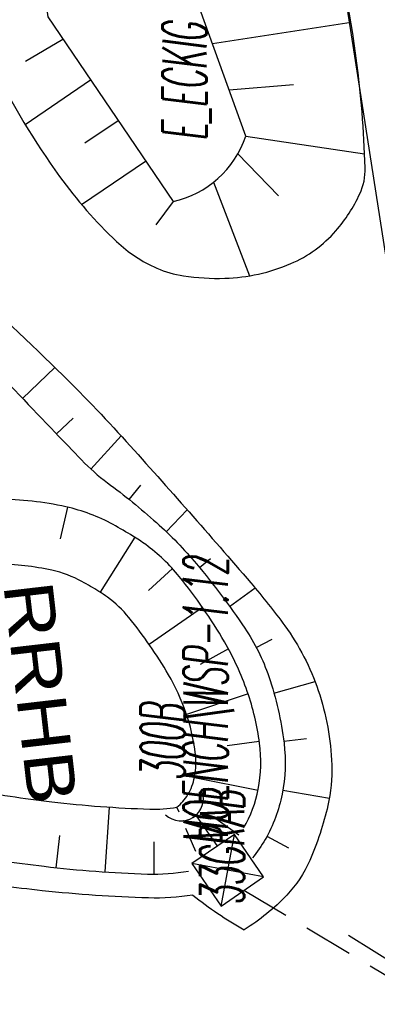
# Model space of a CAD drawing. Extents: x 447693 to 448165, y 439527 to 440695.
# Tile 18 of 88: x 447959 to 447973, y 439650 to 439690. Entities that reach past the tile are written whole.
import ezdxf

# ---------------------------------------------------------------- set-up
doc = ezdxf.new("R2010")
doc.units = 0
doc.header["$LTSCALE"] = 2
doc.header["$MEASUREMENT"] = 0
doc.linetypes.add('AUSGEZOGEN', pattern=[0])
doc.linetypes.add('GESTRICH-X2', pattern=[1.5, 1, -0.5])
doc.layers.get('0').update_dxf_attribs({"linetype": 'AUSGEZOGEN'})
for name, color, linetype in [('210-GRENZL-BAB', 7, 'AUSGEZOGEN'), ('ANMERKUNG', 7, 'CONTINUOUS'), ('BOESCHG', 250, 'AUSGEZOGEN'), ('BW-SCHRIFT', 250, 'AUSGEZOGEN'), ('DURCHL', 200, 'GESTRICH-X2'), ('FBRTOP', 250, 'AUSGEZOGEN'), ('PFEILTOP', 200, 'AUSGEZOGEN'), ('SCHSYMBOL', 200, 'AUSGEZOGEN')]:
    doc.layers.add(name, color=color, linetype=linetype)
doc.styles.add('ROMANS', font='romans.shx', dxfattribs={"width": 0.8})
doc.styles.add('UNIR-H', font='unir_h.shx', dxfattribs={"width": 0.8})

# ---------------------------------------------------------------- blocks, each defined once
blk = doc.blocks.new('SCHA-Q')
for p, q in [((-1.5, 1.5), (1.5, -1.5)), ((-1.5, -1.5), (1.5, 1.5)), ((1.5, 1.5), (-1.5, 1.5)), ((-1.5, 1.5), (-1.5, -1.5)), ((1.5, -1.5), (1.5, 1.5)), ((-1.5, -1.5), (1.5, -1.5))]:
    blk.add_line(p, q)
blk.add_point((0, 0))
blk = doc.blocks.new('DL')
at = {"color": 0}
blk.add_arc((-0.311, 0.025), 0.91, 282.5363, 77.4637, dxfattribs=at)
blk.add_point((0.597, 0.003), dxfattribs=at)
blk = doc.blocks.new('PFEIL2')
at = {"color": 0}
for p, q in [((0.88, 0.002), (-2.401, -0.012)), ((0.881, -0.271), (0.879, 0.276)), ((0.879, 0.276), (2.429, 0.009)), ((0.911, 0.27), (0.879, 0.265)), ((0.965, 0.261), (0.879, 0.246)), ((1.019, 0.252), (0.879, 0.228)), ((1.073, 0.242), (0.879, 0.209)), ((1.127, 0.233), (0.879, 0.191)), ((1.181, 0.224), (0.879, 0.172)), ((1.235, 0.214), (0.879, 0.154)), ((1.289, 0.205), (0.879, 0.135)), ((1.343, 0.196), (0.879, 0.117)), ((1.397, 0.187), (0.879, 0.098)), ((1.451, 0.177), (0.879, 0.08)), ((1.505, 0.168), (0.879, 0.061)), ((1.559, 0.159), (0.88, 0.043)), ((1.613, 0.149), (0.88, 0.024)), ((1.668, 0.14), (0.88, 0.006)), ((1.722, 0.131), (0.88, -0.013)), ((1.776, 0.121), (0.88, -0.031)), ((1.83, 0.112), (0.88, -0.05)), ((1.884, 0.103), (0.88, -0.068)), ((1.938, 0.094), (0.88, -0.087)), ((1.992, 0.084), (0.88, -0.105)), ((2.046, 0.075), (0.88, -0.124)), ((2.1, 0.066), (0.88, -0.142)), ((2.154, 0.056), (0.88, -0.161)), ((2.208, 0.047), (0.88, -0.179)), ((2.262, 0.038), (0.881, -0.198)), ((2.316, 0.029), (0.881, -0.216)), ((2.37, 0.019), (0.881, -0.235)), ((2.424, 0.01), (0.881, -0.253)), ((2.429, 0.009), (0.881, -0.271))]:
    blk.add_line(p, q, dxfattribs=at)

msp = doc.modelspace()

# ---------------------------------------------------------------- linework, layer by layer
at = {"layer": '210-GRENZL-BAB', "flags": 128}
msp.add_lwpolyline([(447963.316, 439747.579), (447978.514, 439650.181)], dxfattribs=at)
at = {"layer": 'BOESCHG'}
for p, q in [((447972.361, 439690.095), (447966.707, 439689.223)), ((447959.082, 439688.517), (447960.606, 439689.412)), ((447959.064, 439685.944), (447961.731, 439687.758)), ((447970.015, 439687.561), (447967.386, 439687.342)), ((447961.506, 439685.186), (447962.856, 439686.105)), ((447968.065, 439685.461), (447972.916, 439684.747)), ((447961.369, 439682.674), (447963.981, 439684.451)), ((447967.737, 439684.737), (447969.399, 439683.033)), ((447966.747, 439683.585), (447968.216, 439679.773)), ((447965.104, 439682.796), (447964.398, 439681.854)), ((447958.961, 439674.77), (447960.281, 439676.037)), ((447960.345, 439673.327), (447961.02, 439673.973)), ((447961.746, 439671.899), (447962.981, 439673.251)), ((447963.31, 439670.654), (447963.784, 439671.243)), ((447960.792, 439670.344), (447960.495, 439669.053)), ((447964.821, 439669.345), (447965.674, 439670.24)), ((447963.541, 439669.117), (447962.126, 439666.877)), ((447966.181, 439667.88), (447966.633, 439668.255)), ((447965.075, 439667.842), (447964.097, 439666.948)), ((447967.406, 439666.3), (447968.447, 439667.055)), ((447966.299, 439666.262), (447964.125, 439664.748)), ((447968.496, 439664.625), (447969.149, 439664.968)), ((447967.361, 439664.568), (447966.199, 439663.933)), ((447969.218, 439662.764), (447970.892, 439663.239)), ((447968.162, 439662.738), (447965.65, 439661.895)), ((447968.619, 439660.794), (447967.307, 439660.612)), ((447969.616, 439660.806), (447970.542, 439660.923)), ((447968.567, 439658.803), (447965.969, 439659.32)), ((447969.579, 439658.814), (447971.48, 439658.491)), ((447962.328, 439655.477), (447962.505, 439658.12)), ((447965.343, 439657.915), (447965.255, 439658.121)), ((447967.787, 439656.977), (447966.706, 439657.742)), ((447966.024, 439656.315), (447965.627, 439657.247)), ((447960.336, 439655.651), (447960.477, 439656.968)), ((447968.93, 439656.933), (447969.809, 439656.455)), ((447964.326, 439655.387), (447964.324, 439656.711))]:
    msp.add_line(p, q, dxfattribs=at)
for points in [[(447943.901, 439834.166), (447945.047, 439807.116), (447949.356, 439769.547), (447956.266, 439716.027), (447959.985, 439690.324), (447965.104, 439682.796, 0.260764)], [(447972.81, 439686.442, 0.035707), (447971.829, 439692.805, -0.016525), (447967.005, 439717.725, -0.000205), (447959.551, 439764.577, -0.00176), (447958.704, 439770.038, -0.002734), (447958.284, 439772.917, -0.000223), (447953.344, 439808.241, -0.009198), (447952.304, 439816.86, -0.003484), (447950.667, 439834.085)], [(447940.542, 439833.997, 0.014999), (447940.621, 439832.61, 0.007394), (447943.21, 439807.276, 0.000025), (447947.178, 439773.421, 0.000211), (447947.642, 439769.474, 0.000025), (447948.463, 439762.525, 0.000004), (447954.01, 439715.6, 0.000616), (447956.271, 439696.678, 0.001951), (447957.015, 439690.707, 0.084534), (447957.742, 439688.328, 0.039707), (447960.471, 439683.823, 0.047678), (447962.796, 439681.169, 0.085895)], [(447962.796, 439681.169, 0.085895), (447964.437, 439680.082, 0.066885), (447965.524, 439679.77, 0.044621), (447967.212, 439679.673, 0.09313), (447969.902, 439680.268, 0.113339), (447971.74, 439681.606, 0.069999), (447972.72, 439683.115, 0.117425), (447972.938, 439684.175, 0.012577), (447972.81, 439686.442, -0.016525)], [(447965.104, 439682.796, 0.260764), (447968.065, 439685.461)], [(447953.941, 439679.964, -0.000532), (447956.189, 439677.651, -0.001031), (447957.346, 439676.453, -0.0005), (447960.295, 439673.381, 0.001379), (447961.367, 439672.268, 0.040589), (447962.423, 439671.341, -0.022098), (447964.423, 439669.714, -0.03642), (447966.056, 439668.031, -0.026079), (447968.024, 439665.418, -0.066174), (447969.008, 439663.439, -0.052465), (447969.627, 439660.726, -0.078354), (447969.55, 439658.651, -0.082516), (447968.859, 439656.804, -0.041856), (447968.336, 439656.05, -0.126076)], [(447956.091, 439679.944, -0.010876), (447960.388, 439675.932, -0.015818), (447963.192, 439673.019, -0.005925), (447968.274, 439667.257, -0.020424), (447969.659, 439665.51, -0.075855), (447971.023, 439662.876, -0.072986), (447971.577, 439659.845, -0.06572), (447971.417, 439658.186, -0.046259), (447970.674, 439655.944, -0.08664), (447969.74, 439654.534, -0.065366), (447968.005, 439653.125)], [(447962.655, 439669.634, 0.071176), (447960.728, 439670.358, 0.052378), (447957.955, 439670.671, 0.105606), (447955.743, 439670.217, 0.081016), (447953.284, 439668.624, 0.083448), (447951.748, 439666.677, 0.083698), (447950.937, 439664.342, 0.088137), (447950.961, 439661.519, 0.100472), (447951.892, 439659.218, 0.06102), (447953.49, 439657.346, 0.107062), (447954.71, 439656.633, 0.034261), (447956.285, 439656.236, 0.015478), (447959.839, 439655.708, 0.021021), (447964.059, 439655.392, 0.053248), (447965.729, 439655.515, 0.121406)], [(447967.979, 439657.274, 0.088022), (447968.576, 439658.853, 0.079344), (447968.627, 439660.723, 0.050615), (447968.129, 439662.831, 0.049189), (447967.197, 439664.856, 0.03808), (447965.355, 439667.515, 0.065272), (447963.982, 439668.817, 0.018961), (447963.461, 439669.165, 0.012724), (447962.655, 439669.634, 0.071176)], [(447965.905, 439654.531, -0.045912), (447964.1, 439654.418, -0.019071), (447959.764, 439654.712, -0.019118), (447956.403, 439655.199, -0.030342), (447954.324, 439655.714, -0.166617), (447953.118, 439656.601, -0.084616), (447951.892, 439659.218)]]:
    msp.add_lwpolyline(points, format="xyb", dxfattribs=at)
msp.add_lwpolyline([(447968.065, 439685.461), (447965.481, 439692.625), (447962.209, 439716.845), (447954.317, 439770.151), (447950.009, 439807.733), (447947.899, 439834.268)], dxfattribs=at)
msp.add_lwpolyline([(447961.382, 439667.312, 0.071176), (447960.157, 439667.772, 0.052378), (447957.934, 439668.023, 0.105606), (447956.806, 439667.791, 0.081016), (447955.063, 439666.662, 0.083448), (447954.071, 439665.404, 0.083698), (447953.548, 439663.901, 0.088137), (447953.564, 439662.004, 0.100472), (447954.1, 439660.68, 0.06102), (447955.28, 439659.298, 0.107062), (447955.532, 439659.151, 0.034261), (447956.756, 439658.842, 0.015478), (447960.147, 439658.338, 0.021021), (447964.145, 439658.039, 0.053248), (447965.254, 439658.121, 0.121406), (447965.257, 439658.122, 0.09284), (447965.703, 439658.629, 0.088022), (447965.973, 439659.343, 0.079344), (447966.002, 439660.377, 0.050615), (447965.626, 439661.965, 0.049189), (447964.912, 439663.518, 0.03808), (447963.299, 439665.846, 0.065272), (447962.425, 439666.674, 0.018961), (447962.072, 439666.91, 0.012724)], format="xyb", close=True, dxfattribs=at)
msp.add_arc((447975.48, 439666.563), 15.377, 231.4877, 240.9161, dxfattribs=at)
at = {"layer": 'DURCHL'}
for p, q in [((447966.042, 439657.76), (447966.906, 439656.509)), ((447967.992, 439654.74), (447979.944, 439647.568))]:
    msp.add_line(p, q, dxfattribs=at)
at = {"layer": 'FBRTOP'}
for points in [[(447863.757, 440675.122, 0.000001), (447863.91, 440674.157, -0.000001), (447871.768, 440624.779), (447883.554, 440550.71, -0.000005), (447893.375, 440488.987, 0.000006), (447903.196, 440427.263, 0.000001), (447911.053, 440377.884, -0.000001), (447918.911, 440328.506), (447930.697, 440254.437, -0.000002), (447938.554, 440205.059, 0.000002), (447946.411, 440155.68), (447958.197, 440081.611), (447966.054, 440032.233, 0.000001), (447971.947, 439995.199, -0.000001), (447977.84, 439958.164, -0.000005), (447983.732, 439921.13, 0.000005), (447989.625, 439884.096, 0.000004), (447997.482, 439834.718, -0.000003), (448005.34, 439785.34, 0), (448016.799, 439713.325, -0.000001), (448024.983, 439661.892, -0.000001), (448032.84, 439612.513, 0.000002), (448040.697, 439563.134), (448042.115, 439554.224, -0.000002)], [(447926.482, 440062.971), (447932.229, 440026.851, 0.000001), (447938.122, 439989.817), (447944.015, 439952.782, -0.000005), (447949.908, 439915.748, 0.000005), (447955.8, 439878.714, 0.000004), (447963.658, 439829.336, -0.000003), (447971.515, 439779.957), (447982.975, 439707.942), (447991.158, 439656.51, -0.000001), (447999.015, 439607.131, 0.000002), (448006.872, 439557.752), (448008.29, 439548.841, -0.000002)]]:
    msp.add_lwpolyline(points, format="xyb", dxfattribs=at)
at = {"layer": 'FBRTOP', "const_width": 0.5}
for points in [[(447874.057, 440515.262, 0.001447), (447878.561, 440486.63, 0.000006), (447888.382, 440424.906, 0.000001), (447896.24, 440375.527, -0.000001), (447904.097, 440326.148), (447915.883, 440252.08, -0.000002), (447923.74, 440202.702, 0.000002), (447931.597, 440153.323), (447943.383, 440079.254), (447951.24, 440029.876, 0.000001), (447957.133, 439992.842, -0.000001), (447963.026, 439955.807, -0.000005), (447968.919, 439918.773, 0.000005), (447974.811, 439881.739, 0.000004), (447982.669, 439832.361, -0.000003), (447990.526, 439782.982, 0), (448001.985, 439710.967, -0.000001), (448010.169, 439659.535, -0.000001), (448018.026, 439610.156, 0.000002), (448025.883, 439560.777), (448027.301, 439551.866, -0.000002)], [(447869.981, 440514.593, -0.002287), (447874.611, 440486.001, 0.000006), (447884.432, 440424.278, 0.000001), (447892.289, 440374.899, -0.000001), (447900.147, 440325.52), (447911.933, 440251.452, -0.000002), (447919.79, 440202.073, 0.000002), (447927.647, 440152.695), (447939.433, 440078.626), (447947.29, 440029.248, 0.000001), (447953.183, 439992.213, -0.000001), (447959.076, 439955.179, -0.000005), (447964.968, 439918.145, 0.000005), (447970.861, 439881.111, 0.000004), (447978.718, 439831.732, -0.000003), (447986.576, 439782.354, 0), (447998.035, 439710.339, -0.000001), (448006.219, 439658.907, -0.000001), (448014.076, 439609.528, 0.000002), (448021.933, 439560.149), (448023.351, 439551.238, -0.000002)]]:
    msp.add_lwpolyline(points, format="xyb", dxfattribs=at)

# ---------------------------------------------------------------- block references
at = {"layer": 'PFEILTOP', "rotation": 327.8239001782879}
msp.add_blockref('PFEIL2', (447974.294, 439651.614), dxfattribs=at)
at = {"layer": 'SCHSYMBOL', "rotation": 303.5299260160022}
msp.add_blockref('DL', (447965.577, 439658.193), dxfattribs=at)
at = {"layer": 'SCHSYMBOL', "xscale": 0.6999999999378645, "yscale": 0.7000000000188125, "zscale": 0.7, "rotation": 124.5317067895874}
msp.add_blockref('SCHA-Q', (447967.331, 439655.546), dxfattribs=at)

# ---------------------------------------------------------------- texts
at = {"layer": 'ANMERKUNG', "style": 'ROMANS', "oblique": 7, "width": 0.5}
for s, p in [('E_ECKIG', (447966.462, 439685.265)), ('MOENCH\\WSP-1.12', (447967.331, 439656.546)), ('300B', (447965.577, 439659.193)), ('33GRAB', (447968.005, 439654.125))]:
    msp.add_text(s, height=1.8, rotation=90, dxfattribs=at).set_placement(p)
at = {"layer": 'BW-SCHRIFT', "style": 'UNIR-H', "width": 1.2}
msp.add_text('RRHB', height=2, rotation=276.6042, dxfattribs=at).set_placement((447958.172, 439667.184))

doc.saveas('drawing.dxf')
